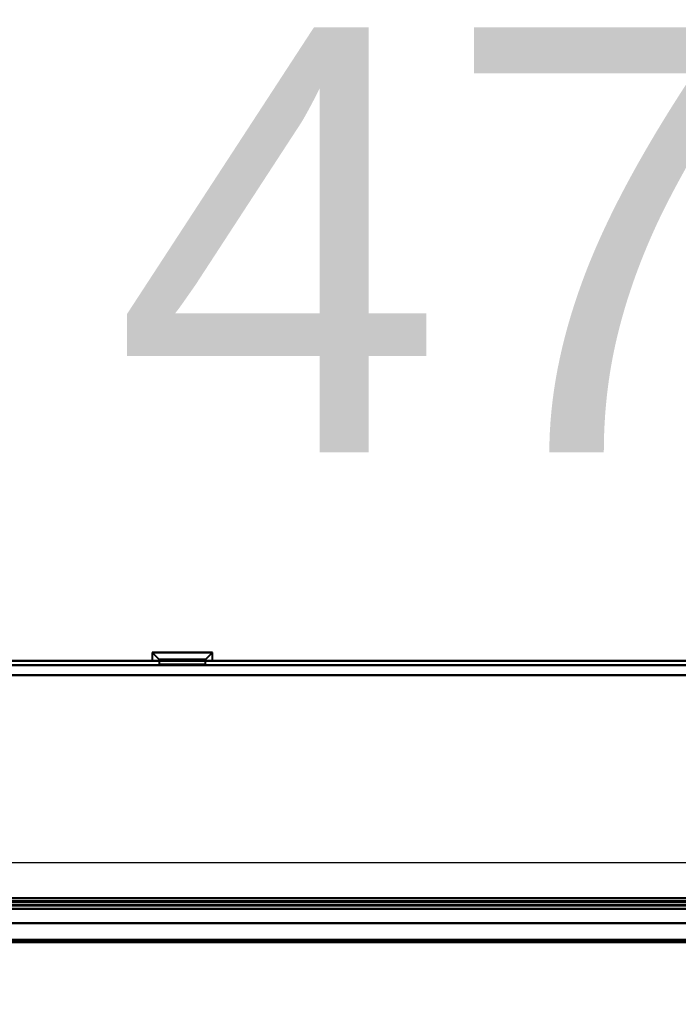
# Model space of a CAD drawing. Header units: millimetres. Extents: x -1392 to 1388, y -239 to 1267.
# Tile 33 of 91: x -320 to -227, y 115 to 254. Entities that reach past the tile are written whole.
import ezdxf

# ---------------------------------------------------------------- set-up
doc = ezdxf.new("R2010")
doc.units = ezdxf.units.MM
for name, color, linetype, lineweight in [('A-ANNO-DIMS', 211, 'Continuous', 30), ('A-ANNO-DIMS-20', 211, 'Continuous', 30), ('G-IMPT', 8, 'Continuous', 40)]:
    doc.layers.add(name, color=color, linetype=linetype, lineweight=lineweight)
doc.styles.add('Arial_1', font='arial.ttf', dxfattribs={"height": 60})
doc.dimstyles.new('Linéaire', dxfattribs={"dimscale": 304.8, "dimtxt": 61.215564, "dimasz": 0.131234, "dimexe": 0.131234, "dimexo": 0.131234, "dimgap": 0.131234, "dimtad": 1, "dimdec": 0, "dimzin": 0, "dimdsep": 46, "dimtxsty": 'Arial_1', "dimblk1": 'OBLIQUE', "dimblk2": 'OBLIQUE', "dimsah": 1, "dimcen": 0.09, "dimazin": 0, "dimtfac": 1, "dimtdec": 4, "dimtix": 1, "dimtmove": 0, "dimatfit": 3, "dimfxl": 1, "dimtvp": 1, "dimtfill": 1, "dimtolj": 1, "dimtzin": 0, "dimarcsym": 2})

# ---------------------------------------------------------------- blocks, each defined once
blk = doc.blocks.new('NEXA 2000 CALQUES_dwg-762145-Droite')
at = {"layer": 'G-IMPT'}
for p, q in [((-301.75, 164.57), (-300.75, 163.57)), ((-301.75, 164.57), (-300.75, 163.57)), ((-301.75, 164.57), (-301.75, 163.37)), ((-301.75, 164.57), (-301.75, 163.37)), ((-295.37, 164.57), (-301.75, 164.57)), ((-295.37, 164.57), (-301.75, 164.57)), ((-301.75, 164.57), (-295.37, 164.57)), ((-301.75, 164.57), (-295.37, 164.57)), ((-293.25, 164.57), (-299.62, 164.57)), ((-293.25, 164.57), (-299.62, 164.57)), ((-299.62, 164.57), (-293.25, 164.57)), ((-299.62, 164.57), (-293.25, 164.57)), ((-294.25, 163.57), (-293.25, 164.57)), ((-294.25, 163.57), (-293.25, 164.57)), ((-293.25, 163.37), (-293.25, 164.57)), ((-293.25, 163.37), (-293.25, 164.57)), ((400.9, 163.37), (-436.9, 163.37)), ((-295.37, 163.37), (-301.75, 163.37)), ((-295.37, 163.37), (-301.75, 163.37)), ((-301.75, 163.37), (-295.37, 163.37)), ((-301.75, 163.37), (-295.37, 163.37)), ((-300.75, 163.57), (-300.75, 162.87)), ((-300.75, 163.57), (-300.75, 162.87)), ((-295.87, 163.57), (-300.75, 163.57)), ((-295.87, 163.57), (-300.75, 163.57)), ((-300.75, 163.57), (-295.87, 163.57)), ((-300.75, 163.57), (-295.87, 163.57)), ((-297.5, 162.87), (-300.75, 162.87)), ((-297.5, 162.87), (-300.75, 162.87)), ((-300.75, 162.87), (-295.87, 162.87)), ((-300.75, 162.87), (-295.87, 162.87)), ((-293.25, 163.37), (-299.62, 163.37)), ((-293.25, 163.37), (-299.62, 163.37)), ((-299.62, 163.37), (-293.25, 163.37)), ((-299.62, 163.37), (-293.25, 163.37)), ((-294.25, 163.57), (-299.12, 163.57)), ((-294.25, 163.57), (-299.12, 163.57)), ((-299.12, 163.57), (-294.25, 163.57)), ((-299.12, 163.57), (-294.25, 163.57)), ((-299.12, 162.87), (-297.5, 162.87)), ((-299.12, 162.87), (-297.5, 162.87)), ((-294.25, 162.87), (-297.5, 162.87)), ((-294.25, 162.87), (-297.5, 162.87)), ((-297.5, 162.87), (-294.25, 162.87)), ((-297.5, 162.87), (-294.25, 162.87)), ((-294.25, 162.87), (-294.25, 163.57)), ((-294.25, 162.87), (-294.25, 163.57)), ((420, 128.37), (-438, 128.37)), ((420, 128.37), (-438, 128.37)), ((-437.4, 128.37), (436.4, 128.37)), ((-437.4, 128.37), (401.4, 128.37)), ((-436.9, 128.87), (435.9, 128.87)), ((420, 126.37), (-438, 126.37)), ((420, 126.37), (-438, 126.37))]:
    blk.add_line(p, q, dxfattribs=at)
at = {"layer": 'G-IMPT', "flags": 128}
for points in [[(-245.05, 197.61), (-245.23, 197.7), (-245.4, 197.79), (-245.58, 197.87), (-245.76, 197.94), (-245.94, 198.01), (-246.13, 198.07), (-246.32, 198.12), (-246.51, 198.16), (-246.7, 198.2), (-246.9, 198.23), (-247.09, 198.25), (-247.29, 198.26), (-247.48, 198.26), (-247.68, 198.26), (-247.87, 198.25), (-248.07, 198.23), (-248.26, 198.2), (-248.45, 198.17), (-248.65, 198.13), (-248.83, 198.08), (-249.02, 198.02), (-249.21, 197.96), (-249.39, 197.88), (-249.57, 197.8), (-249.74, 197.72), (-249.91, 197.63), (-250.08, 197.53), (-250.25, 197.42), (-250.41, 197.31), (-250.56, 197.19), (-250.71, 197.06), (-250.86, 196.93), (-251, 196.79), (-251.13, 196.65), (-251.26, 196.5), (-251.38, 196.35), (-251.5, 196.19), (-251.61, 196.03), (-251.71, 195.86), (-251.8, 195.69), (-251.89, 195.52), (-251.98, 195.34), (-252.05, 195.16), (-252.12, 194.98), (-252.18, 194.79), (-252.23, 194.6), (-252.28, 194.41), (-252.32, 194.22), (-252.35, 194.03), (-252.37, 193.83), (-252.38, 193.64), (-252.39, 193.44), (-252.39, 193.25), (-252.38, 193.05), (-252.36, 192.86), (-252.34, 192.66), (-252.31, 192.47), (-252.27, 192.28), (-252.22, 192.09), (-252.16, 191.9), (-252.1, 191.72), (-252.03, 191.53), (-251.95, 191.35), (-251.87, 191.18), (-251.78, 191), (-251.68, 190.83), (-251.58, 190.67), (-251.46, 190.51), (-251.35, 190.35), (-251.22, 190.2), (-251.09, 190.05), (-250.96, 189.91), (-250.82, 189.78), (-250.67, 189.65), (-250.52, 189.52), (-250.36, 189.41), (-250.2, 189.3), (-250.04, 189.19), (-249.95, 189.14)], [(-249.95, 197.61), (-250.11, 197.51), (-250.28, 197.4), (-250.43, 197.28), (-250.59, 197.16), (-250.74, 197.04), (-250.88, 196.9), (-251.02, 196.77), (-251.15, 196.62), (-251.28, 196.47), (-251.4, 196.32), (-251.52, 196.16), (-251.62, 196), (-251.73, 195.83), (-251.82, 195.66), (-251.91, 195.49), (-251.99, 195.31), (-252.06, 195.13), (-252.13, 194.94), (-252.19, 194.76), (-252.24, 194.57), (-252.29, 194.38), (-252.32, 194.19), (-252.35, 193.99), (-252.37, 193.8), (-252.38, 193.6), (-252.39, 193.41), (-252.39, 193.21), (-252.38, 193.02), (-252.36, 192.82), (-252.33, 192.63), (-252.3, 192.44), (-252.26, 192.24), (-252.21, 192.05), (-252.15, 191.87), (-252.09, 191.68), (-252.02, 191.5), (-251.94, 191.32), (-251.85, 191.15), (-251.76, 190.97), (-251.66, 190.8), (-251.56, 190.64), (-251.44, 190.48), (-251.32, 190.32), (-251.2, 190.17), (-251.07, 190.03), (-250.93, 189.89), (-250.79, 189.75), (-250.64, 189.63), (-250.49, 189.5), (-250.33, 189.39), (-250.17, 189.28), (-250.01, 189.17), (-249.84, 189.08), (-249.66, 188.99), (-249.49, 188.9), (-249.3, 188.83), (-249.12, 188.76), (-248.94, 188.7), (-248.75, 188.64), (-248.56, 188.6), (-248.37, 188.56), (-248.17, 188.53), (-247.98, 188.51), (-247.78, 188.49), (-247.59, 188.48), (-247.39, 188.48), (-247.2, 188.49), (-247, 188.51), (-246.81, 188.53), (-246.61, 188.56), (-246.42, 188.6), (-246.23, 188.65), (-246.05, 188.7), (-245.86, 188.77), (-245.68, 188.83), (-245.5, 188.91), (-245.32, 188.99), (-245.15, 189.09), (-245.05, 189.14)], [(-245.05, 189.14), (-244.89, 189.24), (-244.72, 189.35), (-244.57, 189.46), (-244.41, 189.58), (-244.26, 189.71), (-244.12, 189.84), (-243.98, 189.98), (-243.85, 190.12), (-243.72, 190.27), (-243.6, 190.42), (-243.48, 190.58), (-243.38, 190.74), (-243.27, 190.91), (-243.18, 191.08), (-243.09, 191.26), (-243.01, 191.44), (-242.94, 191.62), (-242.87, 191.8), (-242.81, 191.99), (-242.76, 192.18), (-242.71, 192.37), (-242.68, 192.56), (-242.65, 192.75), (-242.63, 192.95), (-242.62, 193.14), (-242.61, 193.34), (-242.61, 193.53), (-242.62, 193.73), (-242.64, 193.92), (-242.67, 194.12), (-242.7, 194.31), (-242.74, 194.5), (-242.79, 194.69), (-242.85, 194.88), (-242.91, 195.06), (-242.98, 195.24), (-243.06, 195.42), (-243.15, 195.6), (-243.24, 195.77), (-243.34, 195.94), (-243.44, 196.1), (-243.56, 196.26), (-243.68, 196.42), (-243.8, 196.57), (-243.93, 196.72), (-244.07, 196.86), (-244.21, 196.99), (-244.36, 197.12), (-244.51, 197.24), (-244.67, 197.36), (-244.83, 197.47), (-244.99, 197.57), (-245.16, 197.67), (-245.34, 197.76), (-245.51, 197.84), (-245.7, 197.92), (-245.88, 197.99), (-246.06, 198.05), (-246.25, 198.1), (-246.44, 198.15), (-246.63, 198.19), (-246.83, 198.22), (-247.02, 198.24), (-247.22, 198.25), (-247.41, 198.26), (-247.61, 198.26), (-247.8, 198.25), (-248, 198.24), (-248.19, 198.21), (-248.39, 198.18), (-248.58, 198.14), (-248.77, 198.1), (-248.95, 198.04), (-249.14, 197.98), (-249.32, 197.91), (-249.5, 197.83), (-249.68, 197.75), (-249.85, 197.66), (-249.95, 197.61)], [(-249.95, 189.14), (-249.77, 189.04), (-249.6, 188.96), (-249.42, 188.87), (-249.24, 188.8), (-249.06, 188.74), (-248.87, 188.68), (-248.68, 188.63), (-248.49, 188.58), (-248.3, 188.55), (-248.1, 188.52), (-247.91, 188.5), (-247.71, 188.49), (-247.52, 188.48), (-247.32, 188.49), (-247.13, 188.5), (-246.93, 188.51), (-246.74, 188.54), (-246.55, 188.58), (-246.35, 188.62), (-246.17, 188.67), (-245.98, 188.72), (-245.79, 188.79), (-245.61, 188.86), (-245.43, 188.94), (-245.26, 189.03), (-245.09, 189.12), (-244.92, 189.22), (-244.75, 189.33), (-244.59, 189.44), (-244.44, 189.56), (-244.29, 189.68), (-244.14, 189.82), (-244, 189.95), (-243.87, 190.1), (-243.74, 190.24), (-243.62, 190.4), (-243.5, 190.55), (-243.39, 190.72), (-243.29, 190.88), (-243.2, 191.05), (-243.11, 191.23), (-243.02, 191.4), (-242.95, 191.58), (-242.88, 191.77), (-242.82, 191.95), (-242.77, 192.14), (-242.72, 192.33), (-242.68, 192.52), (-242.65, 192.72), (-242.63, 192.91), (-242.62, 193.11), (-242.61, 193.3), (-242.61, 193.5), (-242.62, 193.69), (-242.64, 193.89), (-242.66, 194.08), (-242.69, 194.27), (-242.73, 194.47), (-242.78, 194.66), (-242.84, 194.84), (-242.9, 195.03), (-242.97, 195.21), (-243.05, 195.39), (-243.13, 195.57), (-243.22, 195.74), (-243.32, 195.91), (-243.42, 196.08), (-243.54, 196.24), (-243.65, 196.39), (-243.78, 196.54), (-243.91, 196.69), (-244.04, 196.83), (-244.18, 196.97), (-244.33, 197.1), (-244.48, 197.22), (-244.64, 197.34), (-244.8, 197.45), (-244.96, 197.55), (-245.05, 197.61)], [(-251.54, 193.37), (-251.04, 194.25), (-250.53, 195.12), (-250.03, 196), (-249.52, 196.87)], [(-249.52, 196.87), (-250.03, 196), (-250.53, 195.12), (-251.04, 194.25), (-251.54, 193.37)], [(-251.54, 193.37), (-251.04, 194.25), (-250.53, 195.12), (-250.03, 196), (-249.52, 196.87)], [(-249.52, 196.87), (-250.03, 196), (-250.53, 195.12), (-251.04, 194.25), (-251.54, 193.37)], [(-251.54, 193.37), (-251.04, 194.25), (-250.53, 195.12), (-250.03, 196), (-249.52, 196.87)], [(-249.52, 196.87), (-250.03, 196), (-250.53, 195.12), (-251.04, 194.25), (-251.54, 193.37)], [(-251.54, 193.37), (-251.04, 194.25), (-250.53, 195.12), (-250.03, 196), (-249.52, 196.87)], [(-249.52, 196.87), (-250.03, 196), (-250.53, 195.12), (-251.04, 194.25), (-251.54, 193.37)], [(-249.52, 196.87), (-250.03, 196), (-250.53, 195.12), (-251.04, 194.25), (-251.54, 193.37)], [(-251.54, 193.37), (-251.04, 194.25), (-250.53, 195.12), (-250.03, 196), (-249.52, 196.87)], [(-251.54, 193.37), (-251.04, 194.25), (-250.53, 195.12), (-250.03, 196), (-249.52, 196.87)], [(-249.52, 196.87), (-250.03, 196), (-250.53, 195.12), (-251.04, 194.25), (-251.54, 193.37)], [(-249.52, 196.87), (-249.35, 196.58), (-249.19, 196.3), (-249.02, 196.01), (-248.85, 195.72)], [(-248.85, 195.72), (-249.02, 196.01), (-249.19, 196.3), (-249.35, 196.58), (-249.52, 196.87)], [(-249.52, 196.87), (-248.51, 196.87), (-247.5, 196.87), (-246.49, 196.87), (-245.48, 196.87)], [(-245.48, 196.87), (-246.49, 196.87), (-247.5, 196.87), (-248.51, 196.87), (-249.52, 196.87)], [(-249.52, 196.87), (-248.51, 196.87), (-247.5, 196.87), (-246.49, 196.87), (-245.48, 196.87)], [(-245.48, 196.87), (-246.49, 196.87), (-247.5, 196.87), (-248.51, 196.87), (-249.52, 196.87)], [(-249.52, 196.87), (-249.35, 196.58), (-249.19, 196.3), (-249.02, 196.01), (-248.85, 195.72)], [(-248.85, 195.72), (-249.02, 196.01), (-249.19, 196.3), (-249.35, 196.58), (-249.52, 196.87)], [(-249.52, 196.87), (-248.51, 196.87), (-247.5, 196.87), (-246.49, 196.87), (-245.48, 196.87)], [(-245.48, 196.87), (-246.49, 196.87), (-247.5, 196.87), (-248.51, 196.87), (-249.52, 196.87)], [(-249.52, 196.87), (-248.51, 196.87), (-247.5, 196.87), (-246.49, 196.87), (-245.48, 196.87)], [(-245.48, 196.87), (-246.49, 196.87), (-247.5, 196.87), (-248.51, 196.87), (-249.52, 196.87)], [(-245.48, 196.87), (-246.49, 196.87), (-247.5, 196.87), (-248.51, 196.87), (-249.52, 196.87)], [(-249.52, 196.87), (-248.51, 196.87), (-247.5, 196.87), (-246.49, 196.87), (-245.48, 196.87)], [(-249.52, 196.87), (-248.51, 196.87), (-247.5, 196.87), (-246.49, 196.87), (-245.48, 196.87)], [(-245.48, 196.87), (-246.49, 196.87), (-247.5, 196.87), (-248.51, 196.87), (-249.52, 196.87)], [(-245.48, 196.87), (-245.65, 196.58), (-245.81, 196.3), (-245.98, 196.01), (-246.15, 195.72)], [(-246.15, 195.72), (-245.98, 196.01), (-245.81, 196.3), (-245.65, 196.58), (-245.48, 196.87)], [(-245.48, 196.87), (-245.65, 196.58), (-245.81, 196.3), (-245.98, 196.01), (-246.15, 195.72)], [(-246.15, 195.72), (-245.98, 196.01), (-245.81, 196.3), (-245.65, 196.58), (-245.48, 196.87)], [(-245.48, 196.87), (-244.97, 196), (-244.47, 195.12), (-243.96, 194.25), (-243.46, 193.37)], [(-243.46, 193.37), (-243.96, 194.25), (-244.47, 195.12), (-244.97, 196), (-245.48, 196.87)], [(-245.48, 196.87), (-244.97, 196), (-244.47, 195.12), (-243.96, 194.25), (-243.46, 193.37)], [(-243.46, 193.37), (-243.96, 194.25), (-244.47, 195.12), (-244.97, 196), (-245.48, 196.87)], [(-245.48, 196.87), (-244.97, 196), (-244.47, 195.12), (-243.96, 194.25), (-243.46, 193.37)], [(-243.46, 193.37), (-243.96, 194.25), (-244.47, 195.12), (-244.97, 196), (-245.48, 196.87)], [(-245.48, 196.87), (-244.97, 196), (-244.47, 195.12), (-243.96, 194.25), (-243.46, 193.37)], [(-243.46, 193.37), (-243.96, 194.25), (-244.47, 195.12), (-244.97, 196), (-245.48, 196.87)], [(-243.46, 193.37), (-243.96, 194.25), (-244.47, 195.12), (-244.97, 196), (-245.48, 196.87)], [(-245.48, 196.87), (-244.97, 196), (-244.47, 195.12), (-243.96, 194.25), (-243.46, 193.37)], [(-245.48, 196.87), (-244.97, 196), (-244.47, 195.12), (-243.96, 194.25), (-243.46, 193.37)], [(-243.46, 193.37), (-243.96, 194.25), (-244.47, 195.12), (-244.97, 196), (-245.48, 196.87)], [(-249.52, 189.87), (-250.03, 190.75), (-250.53, 191.62), (-251.04, 192.5), (-251.54, 193.37)], [(-251.54, 193.37), (-251.21, 193.37), (-250.88, 193.37), (-250.54, 193.37), (-250.21, 193.37)], [(-250.21, 193.37), (-250.54, 193.37), (-250.88, 193.37), (-251.21, 193.37), (-251.54, 193.37)], [(-251.54, 193.37), (-251.04, 192.5), (-250.53, 191.62), (-250.03, 190.75), (-249.52, 189.87)], [(-249.52, 189.87), (-250.03, 190.75), (-250.53, 191.62), (-251.04, 192.5), (-251.54, 193.37)], [(-250.21, 193.37), (-250.54, 193.37), (-250.88, 193.37), (-251.21, 193.37), (-251.54, 193.37)], [(-251.54, 193.37), (-251.04, 192.5), (-250.53, 191.62), (-250.03, 190.75), (-249.52, 189.87)], [(-251.54, 193.37), (-251.21, 193.37), (-250.88, 193.37), (-250.54, 193.37), (-250.21, 193.37)], [(-249.52, 189.87), (-250.03, 190.75), (-250.53, 191.62), (-251.04, 192.5), (-251.54, 193.37)], [(-251.54, 193.37), (-251.04, 192.5), (-250.53, 191.62), (-250.03, 190.75), (-249.52, 189.87)], [(-249.52, 189.87), (-250.03, 190.75), (-250.53, 191.62), (-251.04, 192.5), (-251.54, 193.37)], [(-251.54, 193.37), (-251.04, 192.5), (-250.53, 191.62), (-250.03, 190.75), (-249.52, 189.87)], [(-251.54, 193.37), (-251.04, 192.5), (-250.53, 191.62), (-250.03, 190.75), (-249.52, 189.87)], [(-249.52, 189.87), (-250.03, 190.75), (-250.53, 191.62), (-251.04, 192.5), (-251.54, 193.37)], [(-249.52, 189.87), (-250.03, 190.75), (-250.53, 191.62), (-251.04, 192.5), (-251.54, 193.37)], [(-251.54, 193.37), (-251.04, 192.5), (-250.53, 191.62), (-250.03, 190.75), (-249.52, 189.87)], [(-243.46, 193.37), (-243.96, 192.5), (-244.47, 191.62), (-244.97, 190.75), (-245.48, 189.87)], [(-245.48, 189.87), (-244.97, 190.75), (-244.47, 191.62), (-243.96, 192.5), (-243.46, 193.37)], [(-243.46, 193.37), (-243.96, 192.5), (-244.47, 191.62), (-244.97, 190.75), (-245.48, 189.87)], [(-245.48, 189.87), (-244.97, 190.75), (-244.47, 191.62), (-243.96, 192.5), (-243.46, 193.37)], [(-243.46, 193.37), (-243.96, 192.5), (-244.47, 191.62), (-244.97, 190.75), (-245.48, 189.87)], [(-245.48, 189.87), (-244.97, 190.75), (-244.47, 191.62), (-243.96, 192.5), (-243.46, 193.37)], [(-243.46, 193.37), (-243.96, 192.5), (-244.47, 191.62), (-244.97, 190.75), (-245.48, 189.87)], [(-245.48, 189.87), (-244.97, 190.75), (-244.47, 191.62), (-243.96, 192.5), (-243.46, 193.37)], [(-245.48, 189.87), (-244.97, 190.75), (-244.47, 191.62), (-243.96, 192.5), (-243.46, 193.37)], [(-243.46, 193.37), (-243.96, 192.5), (-244.47, 191.62), (-244.97, 190.75), (-245.48, 189.87)], [(-243.46, 193.37), (-243.96, 192.5), (-244.47, 191.62), (-244.97, 190.75), (-245.48, 189.87)], [(-245.48, 189.87), (-244.97, 190.75), (-244.47, 191.62), (-243.96, 192.5), (-243.46, 193.37)], [(-244.79, 193.37), (-244.46, 193.37), (-244.12, 193.37), (-243.79, 193.37), (-243.46, 193.37)], [(-243.46, 193.37), (-243.79, 193.37), (-244.12, 193.37), (-244.46, 193.37), (-244.79, 193.37)], [(-243.46, 193.37), (-243.79, 193.37), (-244.12, 193.37), (-244.46, 193.37), (-244.79, 193.37)], [(-244.79, 193.37), (-244.46, 193.37), (-244.12, 193.37), (-243.79, 193.37), (-243.46, 193.37)], [(-249.52, 189.87), (-249.35, 190.16), (-249.19, 190.45), (-249.02, 190.74), (-248.85, 191.03)], [(-248.85, 191.03), (-249.02, 190.74), (-249.19, 190.45), (-249.35, 190.16), (-249.52, 189.87)], [(-249.52, 189.87), (-249.35, 190.16), (-249.19, 190.45), (-249.02, 190.74), (-248.85, 191.03)], [(-248.85, 191.03), (-249.02, 190.74), (-249.19, 190.45), (-249.35, 190.16), (-249.52, 189.87)], [(-245.48, 189.87), (-245.65, 190.16), (-245.81, 190.45), (-245.98, 190.74), (-246.15, 191.03)], [(-246.15, 191.03), (-245.98, 190.74), (-245.81, 190.45), (-245.65, 190.16), (-245.48, 189.87)], [(-245.48, 189.87), (-245.65, 190.16), (-245.81, 190.45), (-245.98, 190.74), (-246.15, 191.03)], [(-246.15, 191.03), (-245.98, 190.74), (-245.81, 190.45), (-245.65, 190.16), (-245.48, 189.87)], [(-245.48, 189.87), (-246.49, 189.87), (-247.5, 189.87), (-248.51, 189.87), (-249.52, 189.87)], [(-249.52, 189.87), (-248.51, 189.87), (-247.5, 189.87), (-246.49, 189.87), (-245.48, 189.87)], [(-245.48, 189.87), (-246.49, 189.87), (-247.5, 189.87), (-248.51, 189.87), (-249.52, 189.87)], [(-249.52, 189.87), (-248.51, 189.87), (-247.5, 189.87), (-246.49, 189.87), (-245.48, 189.87)], [(-245.48, 189.87), (-246.49, 189.87), (-247.5, 189.87), (-248.51, 189.87), (-249.52, 189.87)], [(-249.52, 189.87), (-248.51, 189.87), (-247.5, 189.87), (-246.49, 189.87), (-245.48, 189.87)], [(-245.48, 189.87), (-246.49, 189.87), (-247.5, 189.87), (-248.51, 189.87), (-249.52, 189.87)], [(-249.52, 189.87), (-248.51, 189.87), (-247.5, 189.87), (-246.49, 189.87), (-245.48, 189.87)], [(-249.52, 189.87), (-248.51, 189.87), (-247.5, 189.87), (-246.49, 189.87), (-245.48, 189.87)], [(-245.48, 189.87), (-246.49, 189.87), (-247.5, 189.87), (-248.51, 189.87), (-249.52, 189.87)], [(-245.48, 189.87), (-246.49, 189.87), (-247.5, 189.87), (-248.51, 189.87), (-249.52, 189.87)], [(-249.52, 189.87), (-248.51, 189.87), (-247.5, 189.87), (-246.49, 189.87), (-245.48, 189.87)], [(-436.9, 163.37), (-227.45, 163.37), (-18, 163.37), (191.45, 163.37), (400.9, 163.37)], [(-436.9, 163.37), (-227.45, 163.37), (-18, 163.37), (191.45, 163.37), (400.9, 163.37)], [(400.9, 163.37), (191.45, 163.37), (-18, 163.37), (-227.45, 163.37), (-436.9, 163.37)], [(400.9, 163.37), (191.45, 163.37), (-18, 163.37), (-227.45, 163.37), (-436.9, 163.37)], [(-436.9, 162.77), (-227.45, 162.77), (-18, 162.77), (191.45, 162.77), (400.9, 162.77)], [(400.9, 162.77), (191.45, 162.77), (-18, 162.77), (-227.45, 162.77), (-436.9, 162.77)], [(-436.9, 162.77), (-227.45, 162.77), (-18, 162.77), (191.45, 162.77), (400.9, 162.77)], [(400.9, 162.77), (191.45, 162.77), (-18, 162.77), (-227.45, 162.77), (-436.9, 162.77)], [(400.9, 161.37), (191.45, 161.37), (-18, 161.37), (-227.45, 161.37), (-436.9, 161.37)], [(-436.9, 161.37), (-227.45, 161.37), (-18, 161.37), (191.45, 161.37), (400.9, 161.37)], [(401.4, 161.37), (191.83, 161.37), (-17.75, 161.37), (-227.32, 161.37), (-436.9, 161.37)], [(-436.9, 161.37), (-227.32, 161.37), (-17.75, 161.37), (191.83, 161.37), (401.4, 161.37)], [(-436.9, 161.37), (-227.45, 161.37), (-18, 161.37), (191.45, 161.37), (400.9, 161.37)], [(400.9, 161.37), (191.45, 161.37), (-18, 161.37), (-227.45, 161.37), (-436.9, 161.37)], [(-436.9, 161.37), (-227.32, 161.37), (-17.75, 161.37), (191.83, 161.37), (401.4, 161.37)], [(401.4, 161.37), (191.83, 161.37), (-17.75, 161.37), (-227.32, 161.37), (-436.9, 161.37)], [(400.9, 129.87), (191.45, 129.87), (-18, 129.87), (-227.45, 129.87), (-436.9, 129.87)], [(-436.9, 129.87), (-227.45, 129.87), (-18, 129.87), (191.45, 129.87), (400.9, 129.87)], [(400.9, 129.87), (191.45, 129.87), (-18, 129.87), (-227.45, 129.87), (-436.9, 129.87)], [(400.9, 129.87), (191.45, 129.87), (-18, 129.87), (-227.45, 129.87), (-436.9, 129.87)], [(-436.9, 129.87), (-227.45, 129.87), (-18, 129.87), (191.45, 129.87), (400.9, 129.87)], [(-436.9, 129.87), (-227.45, 129.87), (-18, 129.87), (191.45, 129.87), (400.9, 129.87)], [(400.9, 129.87), (191.45, 129.87), (-18, 129.87), (-227.45, 129.87), (-436.9, 129.87)], [(-436.9, 129.87), (-227.45, 129.87), (-18, 129.87), (191.45, 129.87), (400.9, 129.87)], [(401.4, 129.47), (191.83, 129.47), (-17.75, 129.47), (-227.32, 129.47), (-436.9, 129.47)], [(-436.9, 129.47), (-227.32, 129.47), (-17.75, 129.47), (191.83, 129.47), (401.4, 129.47)], [(401.4, 129.47), (191.83, 129.47), (-17.75, 129.47), (-227.32, 129.47), (-436.9, 129.47)], [(-436.9, 129.47), (-218.7, 129.47), (-0.5, 129.47), (217.7, 129.47), (435.9, 129.47)], [(-436.9, 129.47), (-227.32, 129.47), (-17.75, 129.47), (191.83, 129.47), (401.4, 129.47)], [(435.9, 129.47), (217.7, 129.47), (-0.5, 129.47), (-218.7, 129.47), (-436.9, 129.47)], [(-436.9, 129.37), (-218.7, 129.37), (-0.5, 129.37), (217.7, 129.37), (435.9, 129.37)], [(435.9, 129.37), (217.7, 129.37), (-0.5, 129.37), (-218.7, 129.37), (-436.9, 129.37)], [(-436.9, 129.37), (-218.7, 129.37), (-0.5, 129.37), (217.7, 129.37), (435.9, 129.37)], [(435.9, 129.37), (217.7, 129.37), (-0.5, 129.37), (-218.7, 129.37), (-436.9, 129.37)], [(-436.9, 129.37), (-218.7, 129.37), (-0.5, 129.37), (217.7, 129.37), (435.9, 129.37)], [(435.9, 129.37), (217.7, 129.37), (-0.5, 129.37), (-218.7, 129.37), (-436.9, 129.37)], [(-437.4, 128.97), (-227.7, 128.97), (-18, 128.97), (191.7, 128.97), (401.4, 128.97)], [(-437.4, 128.97), (-227.7, 128.97), (-18, 128.97), (191.7, 128.97), (401.4, 128.97)], [(401.4, 128.97), (191.7, 128.97), (-18, 128.97), (-227.7, 128.97), (-437.4, 128.97)], [(436.4, 128.97), (217.95, 128.97), (-0.5, 128.97), (-218.95, 128.97), (-437.4, 128.97)], [(436.4, 128.97), (217.95, 128.97), (-0.5, 128.97), (-218.95, 128.97), (-437.4, 128.97)], [(-437.4, 128.97), (-218.95, 128.97), (-0.5, 128.97), (217.95, 128.97), (436.4, 128.97)], [(401.4, 128.97), (191.7, 128.97), (-18, 128.97), (-227.7, 128.97), (-437.4, 128.97)], [(401.4, 128.97), (191.7, 128.97), (-18, 128.97), (-227.7, 128.97), (-437.4, 128.97)], [(-437.4, 128.97), (-227.7, 128.97), (-18, 128.97), (191.7, 128.97), (401.4, 128.97)], [(-437.4, 128.97), (-218.95, 128.97), (-0.5, 128.97), (217.95, 128.97), (436.4, 128.97)], [(-437.4, 128.97), (-218.95, 128.97), (-0.5, 128.97), (217.95, 128.97), (436.4, 128.97)], [(436.4, 128.97), (217.95, 128.97), (-0.5, 128.97), (-218.95, 128.97), (-437.4, 128.97)], [(401.4, 128.87), (191.7, 128.87), (-18, 128.87), (-227.7, 128.87), (-437.4, 128.87)], [(-437.4, 128.87), (-227.7, 128.87), (-18, 128.87), (191.7, 128.87), (401.4, 128.87)], [(-437.4, 128.87), (-218.95, 128.87), (-0.5, 128.87), (217.95, 128.87), (436.4, 128.87)], [(436.4, 128.87), (217.95, 128.87), (-0.5, 128.87), (-218.95, 128.87), (-437.4, 128.87)], [(401.4, 128.37), (191.7, 128.37), (-18, 128.37), (-227.7, 128.37), (-437.4, 128.37)], [(-437.4, 128.37), (-227.7, 128.37), (-18, 128.37), (191.7, 128.37), (401.4, 128.37)], [(401.4, 128.37), (191.7, 128.37), (-18, 128.37), (-227.7, 128.37), (-437.4, 128.37)], [(401.4, 128.37), (191.7, 128.37), (-18, 128.37), (-227.7, 128.37), (-437.4, 128.37)], [(-437.4, 128.37), (-227.7, 128.37), (-18, 128.37), (191.7, 128.37), (401.4, 128.37)], [(420, 128.37), (205.65, 128.37), (-8.7, 128.37), (-223.05, 128.37), (-437.4, 128.37)], [(-437.4, 128.37), (-227.7, 128.37), (-18, 128.37), (191.7, 128.37), (401.4, 128.37)], [(-437.4, 128.37), (-223.05, 128.37), (-8.7, 128.37), (205.65, 128.37), (420, 128.37)], [(-437.4, 128.37), (-223.05, 128.37), (-8.7, 128.37), (205.65, 128.37), (420, 128.37)], [(401.4, 128.37), (191.7, 128.37), (-18, 128.37), (-227.7, 128.37), (-437.4, 128.37)], [(-437.4, 128.37), (-223.05, 128.37), (-8.7, 128.37), (205.65, 128.37), (420, 128.37)], [(420, 128.37), (205.65, 128.37), (-8.7, 128.37), (-223.05, 128.37), (-437.4, 128.37)], [(420, 128.37), (205.65, 128.37), (-8.7, 128.37), (-223.05, 128.37), (-437.4, 128.37)], [(-437.4, 128.37), (-223.05, 128.37), (-8.7, 128.37), (205.65, 128.37), (420, 128.37)], [(436.4, 128.37), (217.95, 128.37), (-0.5, 128.37), (-218.95, 128.37), (-437.4, 128.37)], [(-437.4, 128.37), (-218.95, 128.37), (-0.5, 128.37), (217.95, 128.37), (436.4, 128.37)], [(-437.4, 128.37), (-227.7, 128.37), (-18, 128.37), (191.7, 128.37), (401.4, 128.37)], [(420, 128.37), (205.65, 128.37), (-8.7, 128.37), (-223.05, 128.37), (-437.4, 128.37)], [(-437.4, 128.37), (-218.95, 128.37), (-0.5, 128.37), (217.95, 128.37), (436.4, 128.37)], [(436.4, 128.37), (217.95, 128.37), (-0.5, 128.37), (-218.95, 128.37), (-437.4, 128.37)], [(-437, 128.87), (-227.5, 128.87), (-18, 128.87), (191.5, 128.87), (401, 128.87)], [(401, 128.87), (191.5, 128.87), (-18, 128.87), (-227.5, 128.87), (-437, 128.87)], [(-437, 128.87), (-227.5, 128.87), (-18, 128.87), (191.5, 128.87), (401, 128.87)], [(401, 128.87), (191.5, 128.87), (-18, 128.87), (-227.5, 128.87), (-437, 128.87)], [(-436.9, 128.87), (-218.7, 128.87), (-0.5, 128.87), (217.7, 128.87), (435.9, 128.87)], [(-436.9, 128.87), (-218.7, 128.87), (-0.5, 128.87), (217.7, 128.87), (435.9, 128.87)], [(435.9, 128.87), (217.7, 128.87), (-0.5, 128.87), (-218.7, 128.87), (-436.9, 128.87)], [(435.9, 128.87), (217.7, 128.87), (-0.5, 128.87), (-218.7, 128.87), (-436.9, 128.87)], [(435.9, 128.87), (217.7, 128.87), (-0.5, 128.87), (-218.7, 128.87), (-436.9, 128.87)], [(-436.9, 128.87), (-218.7, 128.87), (-0.5, 128.87), (217.7, 128.87), (435.9, 128.87)], [(435.9, 128.87), (217.7, 128.87), (-0.5, 128.87), (-218.7, 128.87), (-436.9, 128.87)], [(-436.9, 128.87), (-218.7, 128.87), (-0.5, 128.87), (217.7, 128.87), (435.9, 128.87)], [(435.9, 128.87), (217.7, 128.87), (-0.5, 128.87), (-218.7, 128.87), (-436.9, 128.87)], [(-436.9, 128.87), (-218.7, 128.87), (-0.5, 128.87), (217.7, 128.87), (435.9, 128.87)], [(435.9, 128.87), (217.7, 128.87), (-0.5, 128.87), (-218.7, 128.87), (-436.9, 128.87)], [(-436.9, 128.87), (-218.7, 128.87), (-0.5, 128.87), (217.7, 128.87), (435.9, 128.87)], [(-431, 128.37), (-222.9, 128.37), (-14.8, 128.37), (193.3, 128.37), (401.4, 128.37)], [(401.4, 128.37), (193.3, 128.37), (-14.8, 128.37), (-222.9, 128.37), (-431, 128.37)], [(401.4, 128.37), (193.3, 128.37), (-14.8, 128.37), (-222.9, 128.37), (-431, 128.37)], [(401.4, 128.37), (193.3, 128.37), (-14.8, 128.37), (-222.9, 128.37), (-431, 128.37)], [(-431, 128.37), (-222.9, 128.37), (-14.8, 128.37), (193.3, 128.37), (401.4, 128.37)], [(-431, 128.37), (-222.9, 128.37), (-14.8, 128.37), (193.3, 128.37), (401.4, 128.37)], [(401.4, 128.37), (193.3, 128.37), (-14.8, 128.37), (-222.9, 128.37), (-431, 128.37)], [(-431, 128.37), (-222.9, 128.37), (-14.8, 128.37), (193.3, 128.37), (401.4, 128.37)], [(-438, 126.37), (-223.5, 126.37), (-9, 126.37), (205.5, 126.37), (420, 126.37)], [(420, 126.37), (205.5, 126.37), (-9, 126.37), (-223.5, 126.37), (-438, 126.37)], [(420, 126.37), (205.5, 126.37), (-9, 126.37), (-223.5, 126.37), (-438, 126.37)], [(-438, 126.37), (-223.5, 126.37), (-9, 126.37), (205.5, 126.37), (420, 126.37)], [(420, 126.37), (205.5, 126.37), (-9, 126.37), (-223.5, 126.37), (-438, 126.37)], [(-438, 126.37), (-223.5, 126.37), (-9, 126.37), (205.5, 126.37), (420, 126.37)], [(-438, 126.37), (-223.5, 126.37), (-9, 126.37), (205.5, 126.37), (420, 126.37)], [(420, 126.37), (205.5, 126.37), (-9, 126.37), (-223.5, 126.37), (-438, 126.37)], [(-431, 126.37), (-220, 126.37), (-9, 126.37), (202, 126.37), (413, 126.37)], [(413, 126.37), (202, 126.37), (-9, 126.37), (-220, 126.37), (-431, 126.37)], [(413, 126.37), (202, 126.37), (-9, 126.37), (-220, 126.37), (-431, 126.37)], [(-431, 126.37), (-220, 126.37), (-9, 126.37), (202, 126.37), (413, 126.37)], [(-431, 126.37), (-220, 126.37), (-9, 126.37), (202, 126.37), (413, 126.37)], [(413, 126.37), (202, 126.37), (-9, 126.37), (-220, 126.37), (-431, 126.37)], [(413, 126.37), (202, 126.37), (-9, 126.37), (-220, 126.37), (-431, 126.37)], [(-431, 126.37), (-220, 126.37), (-9, 126.37), (202, 126.37), (413, 126.37)], [(420, 124.03), (205.5, 124.03), (-9, 124.03), (-223.5, 124.03), (-438, 124.03)], [(-438, 124.03), (-223.5, 124.03), (-9, 124.03), (205.5, 124.03), (420, 124.03)], [(420, 124.03), (205.5, 124.03), (-9, 124.03), (-223.5, 124.03), (-438, 124.03)], [(-438, 124.03), (-223.5, 124.03), (-9, 124.03), (205.5, 124.03), (420, 124.03)], [(420, 124.03), (205.5, 124.03), (-9, 124.03), (-223.5, 124.03), (-438, 124.03)], [(-438, 124.03), (-223.5, 124.03), (-9, 124.03), (205.5, 124.03), (420, 124.03)], [(420, 124.03), (205.5, 124.03), (-9, 124.03), (-223.5, 124.03), (-438, 124.03)], [(-438, 124.03), (-223.5, 124.03), (-9, 124.03), (205.5, 124.03), (420, 124.03)], [(420, 123.68), (205.5, 123.68), (-9, 123.68), (-223.5, 123.68), (-438, 123.68)], [(-438, 123.68), (-223.5, 123.68), (-9, 123.68), (205.5, 123.68), (420, 123.68)], [(-438, 123.68), (-223.5, 123.68), (-9, 123.68), (205.5, 123.68), (420, 123.68)], [(420, 123.68), (205.5, 123.68), (-9, 123.68), (-223.5, 123.68), (-438, 123.68)], [(-438, 123.68), (-223.5, 123.68), (-9, 123.68), (205.5, 123.68), (420, 123.68)], [(420, 123.68), (205.5, 123.68), (-9, 123.68), (-223.5, 123.68), (-438, 123.68)], [(420, 123.68), (205.5, 123.68), (-9, 123.68), (-223.5, 123.68), (-438, 123.68)], [(-438, 123.68), (-223.5, 123.68), (-9, 123.68), (205.5, 123.68), (420, 123.68)]]:
    blk.add_lwpolyline(points, dxfattribs=at)
at = {"layer": 'G-IMPT'}
for radius, start, end in [(4.25, 60, 240), (4.25, 60, 240), (4.25, 90, 240), (4.25, 90, 270), (4.1, 60, 240), (4.1, 60, 240), (4.25, 300, 120), (4.25, 300, 120), (4.25, 300, 120), (4.25, 300, 120), (4.1, 300, 120), (4.1, 300, 120), (4.25, 60, 90), (4.25, 270, 90), (4.25, 120, 300), (4.25, 120, 300), (4.25, 120, 300), (4.25, 120, 300), (4.1, 120, 210), (4.1, 120, 210), (3.25, 30, 210), (3.25, 60, 240), (3.25, 60, 240), (3.25, 60, 240), (3.25, 120, 210), (3.25, 120, 300), (3.25, 120, 300), (3, 30, 210), (3, 30, 210), (3, 30, 210), (3, 60, 240), (3, 120, 300), (3.25, 330, 150), (3, 330, 150), (3, 330, 150), (3, 330, 150), (4.25, 240, 60), (4.25, 240, 60), (4.25, 240, 60), (3.25, 300, 120), (3.25, 300, 120), (3.25, 300, 120), (3.25, 240, 60), (3.25, 240, 60), (3, 300, 120), (3, 240, 60), (3.25, 330, 60), (4.1, 330, 60), (4.1, 330, 60), (3.25, 150, 330), (3, 150, 330), (3, 150, 240), (3, 150, 330), (3.25, 210, 30), (3, 210, 30), (3, 210, 30), (2.55, 60, 240), (2.55, 60, 240), (2.55, 60, 240), (2.55, 60, 240), (2.55, 120, 300), (2.55, 120, 300), (2.55, 120, 300), (2.55, 120, 300), (2.33, 84.284, 264.284), (2.33, 84.284, 264.284), (2.33, 84.284, 264.284), (2.33, 84.284, 264.284), (2.33, 95.716, 275.716), (2.33, 95.716, 275.716), (2.33, 95.716, 275.716), (2.33, 95.716, 275.716), (2.55, 300, 120), (2.55, 300, 120), (2.55, 300, 120), (2.55, 300, 120), (2.55, 240, 60), (2.55, 240, 60), (2.55, 240, 60), (2.55, 240, 60), (2.33, 275.716, 95.716), (2.33, 275.716, 95.716), (2.33, 275.716, 95.716), (2.33, 275.716, 95.716), (2.33, 264.284, 84.284), (2.33, 264.284, 84.284), (2.33, 264.284, 84.284), (2.33, 264.284, 84.284), (3, 300, 30), (3, 210, 300), (3, 240, 330), (4.1, 210, 300), (4.1, 210, 300), (3.25, 210, 300), (4.1, 240, 330), (4.1, 240, 330), (3.25, 240, 330)]:
    blk.add_arc((-247.5, 193.37), radius, start, end, dxfattribs=at)
for points in [[(-248.85, 195.72), (-248.42, 195.91), (-247.5, 196.1), (-246.58, 195.91), (-246.15, 195.72)], [(-246.15, 195.72), (-246.57, 195.91), (-247.5, 196.11), (-248.43, 195.91), (-248.85, 195.72)], [(-246.15, 195.72), (-246.58, 195.91), (-247.5, 196.1), (-248.42, 195.91), (-248.85, 195.72)], [(-248.85, 195.72), (-248.43, 195.91), (-247.5, 196.11), (-246.57, 195.91), (-246.15, 195.72)], [(-250.21, 193.37), (-250.16, 193.84), (-249.87, 194.74), (-249.24, 195.44), (-248.85, 195.72)], [(-248.85, 195.72), (-249.23, 195.45), (-249.87, 194.74), (-250.16, 193.84), (-250.21, 193.37)], [(-248.85, 195.72), (-249.24, 195.44), (-249.87, 194.74), (-250.16, 193.84), (-250.21, 193.37)], [(-250.21, 193.37), (-250.16, 193.84), (-249.87, 194.74), (-249.23, 195.45), (-248.85, 195.72)], [(-246.15, 195.72), (-245.76, 195.44), (-245.13, 194.74), (-244.84, 193.84), (-244.79, 193.37)], [(-244.79, 193.37), (-244.84, 193.84), (-245.13, 194.74), (-245.77, 195.45), (-246.15, 195.72)], [(-244.79, 193.37), (-244.84, 193.84), (-245.13, 194.74), (-245.76, 195.44), (-246.15, 195.72)], [(-246.15, 195.72), (-245.77, 195.45), (-245.13, 194.74), (-244.84, 193.84), (-244.79, 193.37)], [(-248.85, 191.03), (-249.24, 191.31), (-249.87, 192.01), (-250.16, 192.9), (-250.21, 193.37)], [(-250.21, 193.37), (-250.16, 192.91), (-249.87, 192.01), (-249.23, 191.3), (-248.85, 191.03)], [(-250.21, 193.37), (-250.16, 192.9), (-249.87, 192.01), (-249.24, 191.31), (-248.85, 191.03)], [(-248.85, 191.03), (-249.23, 191.3), (-249.87, 192.01), (-250.16, 192.91), (-250.21, 193.37)], [(-244.79, 193.37), (-244.84, 192.9), (-245.13, 192.01), (-245.76, 191.31), (-246.15, 191.03)], [(-246.15, 191.03), (-245.77, 191.3), (-245.13, 192.01), (-244.84, 192.91), (-244.79, 193.37)], [(-246.15, 191.03), (-245.76, 191.31), (-245.13, 192.01), (-244.84, 192.9), (-244.79, 193.37)], [(-244.79, 193.37), (-244.84, 192.91), (-245.13, 192.01), (-245.77, 191.3), (-246.15, 191.03)], [(-246.15, 191.03), (-246.58, 190.83), (-247.5, 190.64), (-248.42, 190.83), (-248.85, 191.03)], [(-248.85, 191.03), (-248.43, 190.83), (-247.5, 190.64), (-246.57, 190.83), (-246.15, 191.03)], [(-248.85, 191.03), (-248.42, 190.83), (-247.5, 190.64), (-246.58, 190.83), (-246.15, 191.03)], [(-246.15, 191.03), (-246.57, 190.83), (-247.5, 190.64), (-248.43, 190.83), (-248.85, 191.03)]]:
    blk.add_open_spline(points, degree=3, dxfattribs=at)
blk = doc.blocks.new('DIMBLOCK1-Droite')
at = {"layer": 'A-ANNO-DIMS-20'}
for p, q in [((-476, 134.91), (-476, 174.91)), ((0, 134.91), (0, 174.91)), ((-476, 134.91), (0, 134.91)), ((-476, 134.91), (-476, 123.2)), ((0, 134.91), (0, 123.2))]:
    blk.add_line(p, q, dxfattribs=at)
at = {"layer": 'A-ANNO-DIMS-20', "lineweight": 50}
for p, q in [((-476, 134.91), (-456, 154.91)), ((0, 134.91), (20, 154.91)), ((-476, 134.91), (-496, 114.91)), ((0, 134.91), (-20, 114.91))]:
    blk.add_line(p, q, dxfattribs=at)
at = {"layer": 'A-ANNO-DIMS-20', "color": 0, "insert": (-307.22, 252.81), "char_height": 60, "width": 166.1296, "attachment_point": 1, "line_spacing_factor": 0.941778, "style": 'Arial_1', "bg_fill": 3, "box_fill_scale": 1.25, "bg_fill_color": 9, "bg_fill_true_color": 13158600, "bg_fill_transparency": 0}
blk.add_mtext('476', dxfattribs=at)
blk = doc.blocks.new('_Oblique')
at = {"color": 0, "linetype": 'ByBlock', "lineweight": -2}
blk.add_line((-0.5, -0.5), (0.5, 0.5), dxfattribs=at)

msp = doc.modelspace()

# ---------------------------------------------------------------- block references
at = {"layer": 'G-IMPT'}
msp.add_blockref('NEXA 2000 CALQUES_dwg-762145-Droite', (0, 0), dxfattribs=at)

# ---------------------------------------------------------------- next in the draw order: dimensions: what is measured, and where the dimension line sits
at = {"layer": 'A-ANNO-DIMS'}
dim = msp.add_linear_dim(base=(0, 134.91), p1=(-476, 163.2), p2=(0, 163.2), dimstyle='Linéaire', override={"dimpost": '<>', "dimfxl": 476}, dxfattribs=at)
dim.commit()
dim.dimension.update_dxf_attribs({"geometry": 'DIMBLOCK1-Droite', "text_midpoint": (-238, 205.55)})

# ---------------------------------------------------------------- next in the draw order: linework, layer by layer
at = {"color": 94, "lineweight": 30}
for p, q in [((591.6, 128.37), (-627.6, 128.37)), ((-627.6, 128.37), (591.6, 128.37))]:
    msp.add_line(p, q, dxfattribs=at)

doc.saveas('drawing.dxf')
